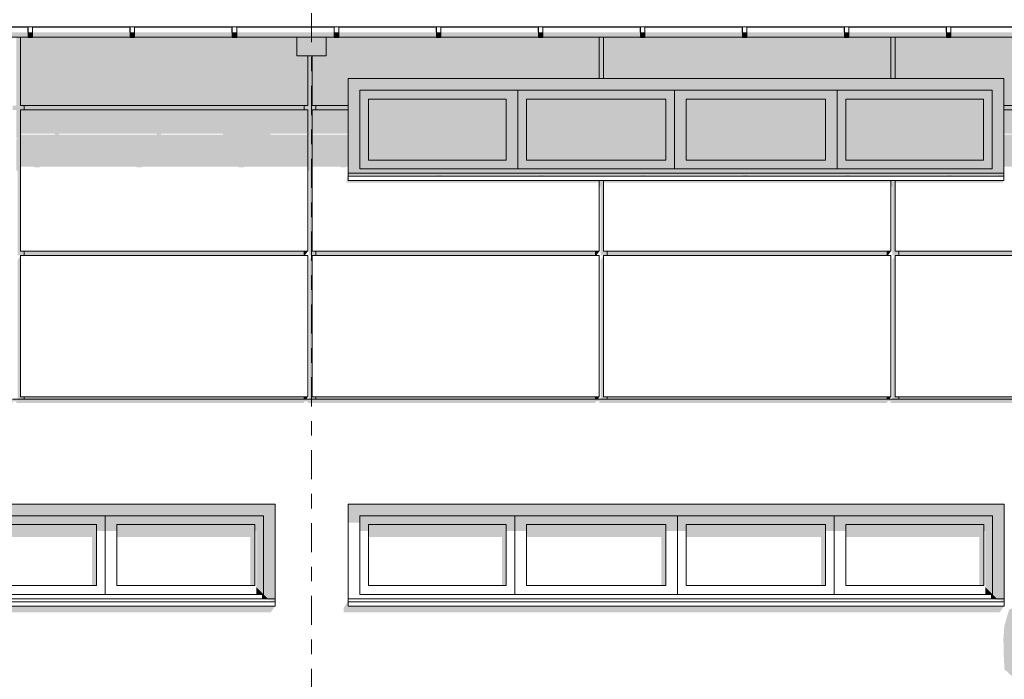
# Model space of a CAD drawing. Header units: metres. Extents: x -111 to -1, y -8 to 26.
# Tile 16 of 209: x -49.75 to -43, y 1.43 to 5.95. Entities that reach past the tile are written whole.
import ezdxf
from ezdxf.enums import TextEntityAlignment as Align

# ---------------------------------------------------------------- set-up
doc = ezdxf.new("R2010")
doc.units = ezdxf.units.M
doc.header["$MEASUREMENT"] = 0
doc.linetypes.add('Raster', pattern=[0.4, 0.2, -0.1, 0, -0.1])
for name, color, linetype in [('10 Wand außen', 7, 'Continuous'), ('20 Träger', 7, 'Continuous'), ('30 Dachaufbau', 7, 'Continuous'), ('30 Dachentwässerung', 7, 'Continuous'), ('50 Sanitäreinrichtung', 7, 'Continuous'), ('60 Pflanzen außen', 7, 'Continuous'), ('90 Achsraster', 7, 'Continuous'), ('94 Genehmigungsplanung Bemaßung', 7, 'Continuous')]:
    doc.layers.add(name, color=color, linetype=linetype)
doc.styles.add('ERSTELLTER_STIL_1', font='arial.ttf')
doc.styles.add('ERSTELLTER_STIL_2', font='arial.ttf')
doc.dimstyles.new('ERSTELLTER_STIL__1', dxfattribs={"dimtxt": 0.25, "dimasz": 0.19, "dimexe": 0.18, "dimexo": 0.1, "dimgap": 0, "dimtad": 1, "dimtih": 1, "dimtoh": 1, "dimzin": 0, "dimdsep": 46, "dimtxsty": 'ERSTELLTER_STIL_2', "dimblk": 'ARROWHEAD_6', "dimblk1": 'ARROWHEAD_6', "dimblk2": 'ARROWHEAD_6', "dimcen": 0.09, "dimclrd": 7, "dimclre": 7, "dimclrt": 7, "dimazin": 0, "dimtfac": 1, "dimtdec": 4, "dimtmove": 0, "dimatfit": 3, "dimfxl": 1, "dimtolj": 1, "dimtzin": 0, "dimarcsym": 0})

# ---------------------------------------------------------------- blocks, each defined once
blk = doc.blocks.new('Laubbäume 27[8]_1', base_point=(-41.873, 0.0007))
at = {"layer": '60 Pflanzen außen', "linetype": 'Continuous', "lineweight": 0, "true_color": 0xffffff}
blk.add_hatch(color=7, dxfattribs=at).paths.add_polyline_path([(-40.8918, 1.4644), (-41.0319, 1.4998), (-41.0762, 1.5762), (-41.1683, 1.6775), (-41.2018, 1.7223), (-41.1781, 1.7498), (-41.1488, 1.7281), (-41.072, 1.6876), (-41.0776, 1.6297), (-41.0302, 1.5906), (-40.9842, 1.6442), (-40.86, 1.6456), (-40.8474, 1.7686), (-40.853, 1.8554), (-40.8265, 1.9162), (-40.8683, 2.0001), (-40.9492, 2.0449), (-40.9771, 2.0305), (-40.9883, 2.0015), (-41.0409, 1.9823), (-41.0553, 2.0551), (-41.0162, 2.0826), (-40.9674, 2.1564), (-41.0832, 2.2255), (-41.058, 2.3285), (-41.1864, 2.3792), (-41.2374, 2.4426), (-41.1907, 2.5242), (-41.2348, 2.693), (-41.3172, 2.7513), (-41.3785, 2.7742), (-41.379, 2.8227), (-41.4135, 2.8915), (-41.4586, 2.8748), (-41.5183, 2.9151), (-41.4902, 2.97), (-41.4692, 3.0471), (-41.4747, 3.1408), (-41.5551, 3.146), (-41.6847, 3.1347), (-41.7811, 3.1166), (-41.9226, 3.0541), (-41.9418, 2.9863), (-42.049, 2.969), (-42.0587, 2.9392), (-41.9971, 2.8856), (-42.0724, 2.8527), (-42.126, 2.844), (-42.1277, 2.8093), (-42.1806, 2.7884), (-42.265, 2.6565), (-42.2482, 2.561), (-42.2064, 2.5019), (-42.1913, 2.4429), (-42.26, 2.4603), (-42.332, 2.4811), (-42.3389, 2.6374), (-42.4391, 2.7398), (-42.4826, 2.7346), (-42.5931, 2.5389), (-42.6099, 2.4638), (-42.6668, 2.3961), (-42.5747, 2.3259), (-42.4717, 2.2212), (-42.4488, 2.1638), (-42.4886, 2.1036), (-42.5416, 2.1232), (-42.5718, 2.1566), (-42.5768, 2.0792), (-42.6019, 2.041), (-42.6733, 2.1002), (-42.7442, 2.1062), (-42.7201, 1.9762), (-42.8797, 1.9481), (-42.966, 1.9037), (-42.9981, 1.7953), (-43.0046, 1.7062), (-43.0022, 1.5886), (-42.9973, 1.4961), (-42.8865, 1.3936), (-42.8961, 1.3486), (-42.8407, 1.3036), (-42.8431, 1.2336), (-42.7882, 1.1499), (-42.696, 1.1011), (-42.7877, 1.0211), (-42.7491, 0.9536), (-42.7153, 1.0086), (-42.6663, 1.0361), (-42.6213, 0.936), (-42.6284, 0.8623), (-42.5666, 0.8515), (-42.6503, 0.776), (-42.6864, 0.711), (-42.6816, 0.591), (-42.5815, 0.6083), (-42.4822, 0.5588), (-42.475, 0.4778), (-42.4102, 0.3924), (-42.3588, 0.3382), (-42.3137, 0.3632), (-42.2879, 0.5154), (-42.2638, 0.5529), (-42.2317, 0.5217), (-42.1915, 0.5363), (-42.1682, 0.5434), (-42.1754, 0.6279), (-42.1031, 0.6925), (-42.0629, 0.6925), (-41.9765, 0.6613), (-41.9404, 0.6529), (-41.8416, 0.5724), (-41.8155, 0.4038), (-41.8351, 0.3432), (-41.8221, 0.2622), (-41.8286, 0.1881), (-41.8221, 0.1678), (-41.8286, 0.1341), (-41.8221, 0.1274), (-41.8352, 0.0465), (-41.8482, 0.0195), (-41.8221, 0.0262), (-41.8091, 0.0397), (-41.7764, 0.0195), (-41.7568, 0.0262), (-41.7503, 0.033), (-41.7307, 0.0195), (-41.7242, 0.0127), (-41.698, 0.0195), (-41.6785, 0.0195), (-41.698, 0.0532), (-41.7044, 0.1906), (-41.698, 0.2487), (-41.7046, 0.2555), (-41.698, 0.2622), (-41.7111, 0.3431), (-41.7015, 0.3828), (-41.6384, 0.3595), (-41.5635, 0.3075), (-41.5384, 0.3232), (-41.5293, 0.3614), (-41.5032, 0.3909), (-41.4848, 0.3475), (-41.4505, 0.3197), (-41.4094, 0.3385), (-41.3957, 0.4019), (-41.4045, 0.5243), (-41.3608, 0.5097), (-41.3725, 0.5655), (-41.3374, 0.5945), (-41.3237, 0.6356), (-41.2766, 0.6399), (-41.2714, 0.6018), (-41.2377, 0.5801), (-41.2342, 0.5101), (-41.1808, 0.4378), (-41.111, 0.5318), (-41.1447, 0.615), (-41.2193, 0.7197), (-41.1842, 0.7392), (-41.0854, 0.6343), (-41.0424, 0.65), (-41.1156, 0.7501), (-41.1147, 0.8369), (-41.0691, 0.8067), (-40.9912, 0.8851), (-41.0493, 1.0069), (-41.018, 1.0141), (-40.9645, 0.9876), (-40.9208, 1.0244), (-40.963, 1.1632), (-40.9287, 1.2196), (-40.8701, 1.2717), (-40.8581, 1.3397)])
blk = doc.blocks.new('*D120', base_point=(-27236.1321, 0))
at = {"layer": '94 Genehmigungsplanung Bemaßung', "color": 7, "linetype": 'Continuous', "lineweight": 13}
for p, q in [((-58.1625, 9.3843), (-58.1625, 9.7593)), ((-17.3411, 9.3843), (-17.3411, 9.7593)), ((-58.0625, 9.6718), (-58.2625, 9.4718)), ((-17.2411, 9.6718), (-17.4411, 9.4718)), ((-58.3125, 9.5718), (-58.1625, 9.5718)), ((-58.1625, 9.5718), (-17.3411, 9.5718))]:
    blk.add_line(p, q, dxfattribs=at)
at = {"layer": '94 Genehmigungsplanung Bemaßung', "color": 7, "lineweight": 13, "insert": (-38.1808, 9.6218), "char_height": 0.25, "attachment_point": 7, "style": 'ERSTELLTER_STIL_2'}
blk.add_mtext('\\A1;{\\pql;\\fArial|b0|i0|c0|p0;\\W1.000000;40,82}', dxfattribs=at)
blk = doc.blocks.new('ARROWHEAD_6')
at = {"color": 0, "linetype": 'Continuous', "lineweight": 0}
for p, q in [((-0.5, -0.5), (0.5, 0.5)), ((0, 0), (-1, 0))]:
    blk.add_line(p, q, dxfattribs=at)
blk = doc.blocks.new('Standard-Rastermarker[16]_1', base_point=(-47.7511, 10))
at = {"layer": '90 Achsraster', "color": 14, "linetype": 'Raster', "lineweight": 18, "true_color": 0xa80000}
blk.add_line((-47.7511, 9), (-47.7511, -1), dxfattribs=at)
at = {"layer": '90 Achsraster', "color": 14, "lineweight": 18, "true_color": 0xa80000, "style": 'ERSTELLTER_STIL_1'}
for tag, p in [('AC_MarkerText_1_0', (-47.7511, 10.5)), ('AC_MarkerText_1_1', (-47.7511, -2.2))]:
    blk.add_attdef(tag, text='', height=0.3, rotation=360, dxfattribs=at).set_placement(p, align=Align.TOP_CENTER)

msp = doc.modelspace()

# ---------------------------------------------------------------- hatches: boundary and pattern name
at = {"layer": '10 Wand außen', "linetype": 'Continuous', "lineweight": 0, "true_color": 0x000000}
for points in [[(-47.5011, 5.55), (-47.4211, 5.47), (-43.0811, 5.47), (-43.0011, 5.55)], [(-47.5011, 5.55), (-47.5011, 4.9029), (-47.4482, 4.9029), (-47.4211, 4.93), (-47.4211, 5.47)], [(-43.0011, 5.55), (-43.0811, 5.47), (-43.0811, 4.93), (-43.0511, 4.9), (-43.0011, 4.9)], [(-47.4211, 4.93), (-47.3611, 4.99), (-47.3611, 5.41), (-47.4211, 5.47)], [(-47.4211, 5.47), (-47.3611, 5.41), (-46.4161, 5.41), (-46.3361, 5.47)], [(-47.3611, 4.99), (-46.4161, 4.99), (-46.4161, 5.41), (-47.3611, 5.41)], [(-46.3361, 4.93), (-46.3361, 5.47), (-46.4161, 5.41), (-46.4161, 4.99)], [(-46.3361, 4.93), (-46.2761, 4.99), (-46.2761, 5.41), (-46.3361, 5.47)], [(-46.3361, 5.47), (-46.2761, 5.41), (-45.3211, 5.41), (-45.2611, 5.47)], [(-46.2761, 4.99), (-45.3211, 4.99), (-45.3211, 5.41), (-46.2761, 5.41)], [(-45.2611, 4.93), (-45.2611, 5.47), (-45.3211, 5.41), (-45.3211, 4.99)], [(-45.2611, 4.93), (-45.1811, 4.99), (-45.1811, 5.41), (-45.2611, 5.47)], [(-45.2611, 5.47), (-45.1811, 5.41), (-44.2261, 5.41), (-44.1461, 5.47)], [(-45.1811, 4.99), (-44.2261, 4.99), (-44.2261, 5.41), (-45.1811, 5.41)], [(-44.1461, 4.93), (-44.1461, 5.47), (-44.2261, 5.41), (-44.2261, 4.99)], [(-44.1461, 4.93), (-44.0861, 4.99), (-44.0861, 5.41), (-44.1461, 5.47)], [(-44.1461, 5.47), (-44.0861, 5.41), (-43.1411, 5.41), (-43.0811, 5.47)], [(-44.0861, 4.99), (-43.1411, 4.99), (-43.1411, 5.41), (-44.0861, 5.41)], [(-43.0811, 4.93), (-43.0811, 5.47), (-43.1411, 5.41), (-43.1411, 4.99)], [(-47.4211, 4.93), (-46.3361, 4.93), (-46.4161, 4.99), (-47.3611, 4.99)], [(-46.3361, 4.93), (-45.2611, 4.93), (-45.3211, 4.99), (-46.2761, 4.99)], [(-45.2611, 4.93), (-44.1461, 4.93), (-44.2261, 4.99), (-45.1811, 4.99)], [(-44.1461, 4.93), (-43.0811, 4.93), (-43.1411, 4.99), (-44.0861, 4.99)], [(-47.5011, 4.8853), (-46.8957, 4.8853), (-46.8904, 4.8849), (-46.8604, 4.8849), (-46.8518, 4.8853), (-46.1957, 4.8853), (-46.1904, 4.8849), (-46.1604, 4.8849), (-46.1518, 4.8853), (-45.4957, 4.8853), (-45.4904, 4.8849), (-45.4604, 4.8849), (-45.4518, 4.8853), (-44.7957, 4.8853), (-44.7904, 4.8849), (-44.7604, 4.8849), (-44.7518, 4.8853), (-44.0957, 4.8853), (-44.0904, 4.8849), (-44.0604, 4.8849), (-44.0518, 4.8853), (-43.3957, 4.8853), (-43.3904, 4.8849), (-43.3604, 4.8849), (-43.3518, 4.8853), (-43.0437, 4.8853), (-43.0011, 4.881), (-43.0011, 4.9), (-43.1911, 4.9), (-43.1888, 4.8998), (-43.2233, 4.8998), (-43.2232, 4.9), (-43.549, 4.9), (-43.5463, 4.8998), (-44.0721, 4.8998), (-44.0737, 4.9), (-44.1037, 4.9), (-44.1021, 4.8998), (-44.7721, 4.8998), (-44.7737, 4.9), (-44.8037, 4.9), (-44.8021, 4.8998), (-45.4721, 4.8998), (-45.4737, 4.9), (-45.5037, 4.9), (-45.5021, 4.8998), (-46.1721, 4.8998), (-46.1737, 4.9), (-46.2037, 4.9), (-46.2021, 4.8998), (-46.8721, 4.8998), (-46.8737, 4.9), (-46.9037, 4.9), (-46.9021, 4.8998), (-47.5011, 4.8998)], [(-47.4211, 4.93), (-47.4482, 4.9029), (-46.9031, 4.9029), (-46.9037, 4.9), (-46.8737, 4.9), (-46.8731, 4.9029), (-46.2031, 4.9029), (-46.2037, 4.9), (-46.1737, 4.9), (-46.1731, 4.9029), (-45.5031, 4.9029), (-45.5037, 4.9), (-45.4737, 4.9), (-45.4731, 4.9029), (-44.8031, 4.9029), (-44.8037, 4.9), (-44.7737, 4.9), (-44.7731, 4.9029), (-44.1031, 4.9029), (-44.1037, 4.9), (-44.0737, 4.9), (-44.0731, 4.9029), (-43.5494, 4.9029), (-43.549, 4.9), (-43.2232, 4.9), (-43.2212, 4.9029), (-43.1911, 4.9029), (-43.1911, 4.9), (-43.0511, 4.9), (-43.0811, 4.93)], [(-58.1625, 3.35), (-58.1625, 3.3226), (-57.8072, 3.3226), (-57.7978, 3.3359), (-57.7772, 3.3359), (-57.7772, 3.3226), (-55.8072, 3.3226), (-55.7978, 3.3359), (-55.7772, 3.3359), (-55.7772, 3.3226), (-53.8072, 3.3226), (-53.7978, 3.3359), (-53.7772, 3.3359), (-53.7772, 3.3226), (-51.8072, 3.3226), (-51.7978, 3.3359), (-51.7772, 3.3359), (-51.7772, 3.3226), (-49.8072, 3.3226), (-49.7978, 3.3359), (-49.7772, 3.3359), (-49.7772, 3.3226), (-47.8072, 3.3226), (-47.7978, 3.3359), (-47.7772, 3.3359), (-47.7772, 3.3226), (-45.8072, 3.3226), (-45.7978, 3.3359), (-45.7772, 3.3359), (-45.7772, 3.3226), (-43.8072, 3.3226), (-43.7978, 3.3359), (-43.7772, 3.3359), (-43.7772, 3.3226), (-41.8072, 3.3226), (-41.7978, 3.3359), (-41.7772, 3.3359), (-41.7772, 3.3226), (-39.8072, 3.3226), (-39.7978, 3.3359), (-39.7772, 3.3359), (-39.7772, 3.3226), (-37.924, 3.3226), (-37.924, 1.8506), (-37.9269, 1.8451), (-37.9269, 1.7882), (-37.924, 1.7867), (-37.924, 0.1506), (-37.9269, 0.1451), (-37.9269, 0.0882), (-37.924, 0.0867), (-37.924, -0.0045), (-37.7874, -0.0044), (-37.7874, 0), (-37.8011, 0), (-37.8011, 0.3), (-37.8411, 0.3), (-37.8411, 0.33), (-37.8011, 0.33), (-37.8011, 2), (-37.8411, 2), (-37.8411, 2.03), (-37.8011, 2.03), (-37.8011, 3.35)], [(-52.5025, 2.63), (-52.4225, 2.55), (-48.0811, 2.55), (-48.0011, 2.63)], [(-48.0811, 2.55), (-48.0811, 2.01), (-48.0511, 1.98), (-48.0011, 1.98), (-48.0011, 2.63)], [(-47.5011, 2.63), (-47.4211, 2.55), (-43.0797, 2.55), (-42.9997, 2.63)], [(-47.4211, 2.55), (-47.5011, 2.63), (-47.5011, 2.5027), (-47.4211, 2.5027)], [(-43.0797, 2.55), (-43.0797, 2.01), (-43.0497, 1.98), (-42.9997, 1.98), (-42.9997, 2.63)], [(-50.2418, 2.55), (-50.1818, 2.49), (-49.2264, 2.49), (-49.1664, 2.55)], [(-49.2264, 2.49), (-49.2264, 2.4462), (-49.1664, 2.4462), (-49.1664, 2.55)], [(-48.0811, 2.55), (-49.1664, 2.55), (-49.0864, 2.49), (-48.1411, 2.49)], [(-49.0864, 2.49), (-49.1664, 2.55), (-49.1664, 2.4462), (-49.0864, 2.4462)], [(-48.0811, 2.55), (-48.1411, 2.49), (-48.1411, 2.4462), (-48.1311, 2.4462), (-48.1311, 2.06), (-48.0811, 2.01)], [(-46.3557, 2.55), (-47.4211, 2.55), (-47.3611, 2.49), (-46.4157, 2.49)], [(-47.3611, 2.49), (-47.4211, 2.55), (-47.4211, 2.4462), (-47.3611, 2.4462)], [(-46.3557, 2.55), (-46.4157, 2.49), (-46.4157, 2.4462), (-46.3557, 2.4462)], [(-45.2404, 2.55), (-46.3557, 2.55), (-46.2757, 2.49), (-45.3204, 2.49)], [(-46.2757, 2.49), (-46.3557, 2.55), (-46.3557, 2.4462), (-46.2757, 2.4462)], [(-45.3204, 2.4462), (-45.2404, 2.4462), (-45.2404, 2.55), (-45.3204, 2.49)], [(-44.165, 2.55), (-45.2404, 2.55), (-45.1804, 2.49), (-44.225, 2.49)], [(-45.1804, 2.49), (-45.2404, 2.55), (-45.2404, 2.4462), (-45.1804, 2.4462)], [(-44.165, 2.55), (-44.225, 2.49), (-44.225, 2.4462), (-44.165, 2.4462)], [(-43.0797, 2.55), (-44.165, 2.55), (-44.085, 2.49), (-43.1397, 2.49)], [(-44.085, 2.49), (-44.165, 2.55), (-44.165, 2.4462), (-44.085, 2.4462)], [(-43.1397, 2.49), (-43.1397, 2.4462), (-43.1297, 2.4462), (-43.1297, 2.06), (-43.0797, 2.01), (-43.0797, 2.55)], [(-49.2264, 2.49), (-50.1818, 2.49), (-50.1818, 2.4037), (-49.2564, 2.4037), (-49.2564, 2.07), (-49.2264, 2.07)], [(-48.1411, 2.49), (-49.0864, 2.49), (-49.0864, 2.4037), (-48.1711, 2.4037), (-48.1711, 2.07), (-48.1411, 2.07)], [(-47.3611, 2.49), (-47.3611, 2.4037), (-46.4457, 2.4037), (-46.4457, 2.07), (-46.4157, 2.07), (-46.4157, 2.49)], [(-45.3204, 2.49), (-46.2757, 2.49), (-46.2757, 2.4037), (-45.3504, 2.4037), (-45.3504, 2.07), (-45.3204, 2.07)], [(-45.1804, 2.49), (-45.1804, 2.4037), (-44.255, 2.4037), (-44.255, 2.07), (-44.225, 2.07), (-44.225, 2.49)], [(-43.1397, 2.49), (-44.085, 2.49), (-44.085, 2.4037), (-43.1697, 2.4037), (-43.1697, 2.07), (-43.1397, 2.07)], [(-48.1311, 2.06), (-48.1311, 2.01), (-48.0811, 2.01)], [(-43.0797, 2.01), (-43.1297, 2.06), (-43.1297, 2.01)], [(-52.5325, 1.8876), (-48.0311, 1.8876), (-48.0011, 1.93), (-52.5025, 1.93), (-52.5025, 1.965), (-52.5325, 1.9176)], [(-48.0911, 2.01), (-48.0911, 1.98), (-48.0511, 1.98), (-48.0811, 2.01)], [(-48.0011, 1.98), (-48.0911, 1.98), (-48.0011, 1.965)], [(-47.5011, 1.965), (-47.5311, 1.9176), (-47.5311, 1.8876), (-43.0297, 1.8876), (-42.9997, 1.93), (-47.5011, 1.93)], [(-43.0897, 2.01), (-43.0897, 1.98), (-43.0497, 1.98), (-43.0797, 2.01)], [(-42.9997, 1.965), (-42.9997, 1.98), (-43.0897, 1.98)]]:
    msp.add_hatch(color=18, dxfattribs=at).paths.add_polyline_path(points)
at = {"layer": '20 Träger', "linetype": 'Continuous', "lineweight": 0, "true_color": 0x000000}
for points in [[(-47.8511, 5.9034), (-47.6511, 5.9034), (-47.6511, 5.9044), (-47.8511, 5.9044)], [(-47.8511, 5.7062), (-47.6511, 5.7062), (-47.6511, 5.8334), (-47.8511, 5.8334)]]:
    msp.add_hatch(color=18, dxfattribs=at).paths.add_polyline_path(points)
at = {"layer": '30 Dachentwässerung', "linetype": 'Continuous', "lineweight": 0, "true_color": 0x000000}
for points in [[(-49.7005, 5.8975), (-49.7005, 5.8684), (-49.695, 5.8684), (-49.695, 5.8975)], [(-49.0005, 5.8975), (-49.0005, 5.8684), (-48.995, 5.8684), (-48.995, 5.8975)], [(-48.3005, 5.8975), (-48.3005, 5.8684), (-48.295, 5.8684), (-48.295, 5.8975)], [(-47.595, 5.8975), (-47.6005, 5.8975), (-47.6005, 5.8684), (-47.595, 5.8684)], [(-46.9005, 5.8975), (-46.9005, 5.8684), (-46.895, 5.8684), (-46.895, 5.8975)], [(-46.195, 5.8975), (-46.2005, 5.8975), (-46.2005, 5.8684), (-46.195, 5.8684)], [(-45.5005, 5.8975), (-45.5005, 5.8684), (-45.495, 5.8684), (-45.495, 5.8975)], [(-44.8005, 5.8975), (-44.8005, 5.8684), (-44.795, 5.8684), (-44.795, 5.8975)], [(-44.095, 5.8975), (-44.1005, 5.8975), (-44.1005, 5.8684), (-44.095, 5.8684)], [(-43.4005, 5.8975), (-43.4005, 5.8684), (-43.395, 5.8684), (-43.395, 5.8975)], [(-50.365, 5.8428), (-49.695, 5.8428), (-49.695, 5.8684), (-50.365, 5.8684)], [(-50.365, 5.8428), (-50.365, 5.8334), (-49.695, 5.8334), (-49.695, 5.8428)], [(-49.665, 5.8413), (-49.665, 5.8684), (-49.695, 5.8684), (-49.695, 5.8413)], [(-49.665, 5.8314), (-49.665, 5.8413), (-49.695, 5.8413), (-49.695, 5.8314)], [(-48.995, 5.8684), (-49.665, 5.8684), (-49.665, 5.8428), (-48.995, 5.8428)], [(-49.665, 5.8334), (-48.995, 5.8334), (-48.995, 5.8428), (-49.665, 5.8428)], [(-48.965, 5.8413), (-48.965, 5.8684), (-48.995, 5.8684), (-48.995, 5.8413)], [(-48.965, 5.8314), (-48.965, 5.8413), (-48.995, 5.8413), (-48.995, 5.8314)], [(-48.965, 5.8428), (-48.295, 5.8428), (-48.295, 5.8684), (-48.965, 5.8684)], [(-48.965, 5.8428), (-48.965, 5.8334), (-48.295, 5.8334), (-48.295, 5.8428)], [(-48.265, 5.8413), (-48.265, 5.8684), (-48.295, 5.8684), (-48.295, 5.8413)], [(-48.265, 5.8314), (-48.265, 5.8413), (-48.295, 5.8413), (-48.295, 5.8314)], [(-48.265, 5.8684), (-48.265, 5.8428), (-47.595, 5.8428), (-47.595, 5.8684)], [(-48.265, 5.8428), (-48.265, 5.8334), (-47.595, 5.8334), (-47.595, 5.8428)], [(-47.565, 5.8413), (-47.565, 5.8684), (-47.595, 5.8684), (-47.595, 5.8413)], [(-47.565, 5.8314), (-47.565, 5.8413), (-47.595, 5.8413), (-47.595, 5.8314)], [(-47.565, 5.8428), (-46.895, 5.8428), (-46.895, 5.8684), (-47.565, 5.8684)], [(-46.895, 5.8428), (-47.565, 5.8428), (-47.565, 5.8334), (-46.895, 5.8334)], [(-46.865, 5.8413), (-46.865, 5.8684), (-46.895, 5.8684), (-46.895, 5.8413)], [(-46.865, 5.8314), (-46.865, 5.8413), (-46.895, 5.8413), (-46.895, 5.8314)], [(-46.195, 5.8684), (-46.865, 5.8684), (-46.865, 5.8428), (-46.195, 5.8428)], [(-46.865, 5.8334), (-46.195, 5.8334), (-46.195, 5.8428), (-46.865, 5.8428)], [(-46.165, 5.8413), (-46.165, 5.8684), (-46.195, 5.8684), (-46.195, 5.8413)], [(-46.165, 5.8314), (-46.165, 5.8413), (-46.195, 5.8413), (-46.195, 5.8314)], [(-46.165, 5.8428), (-45.495, 5.8428), (-45.495, 5.8684), (-46.165, 5.8684)], [(-46.165, 5.8428), (-46.165, 5.8334), (-45.495, 5.8334), (-45.495, 5.8428)], [(-45.465, 5.8413), (-45.465, 5.8684), (-45.495, 5.8684), (-45.495, 5.8413)], [(-45.465, 5.8314), (-45.465, 5.8413), (-45.495, 5.8413), (-45.495, 5.8314)], [(-45.465, 5.8684), (-45.465, 5.8428), (-44.795, 5.8428), (-44.795, 5.8684)], [(-44.795, 5.8428), (-45.465, 5.8428), (-45.465, 5.8334), (-44.795, 5.8334)], [(-44.765, 5.8413), (-44.765, 5.8684), (-44.795, 5.8684), (-44.795, 5.8413)], [(-44.765, 5.8314), (-44.765, 5.8413), (-44.795, 5.8413), (-44.795, 5.8314)], [(-44.095, 5.8684), (-44.765, 5.8684), (-44.765, 5.8428), (-44.095, 5.8428)], [(-44.765, 5.8428), (-44.765, 5.8334), (-44.095, 5.8334), (-44.095, 5.8428)], [(-44.065, 5.8413), (-44.065, 5.8684), (-44.095, 5.8684), (-44.095, 5.8413)], [(-44.065, 5.8314), (-44.065, 5.8413), (-44.095, 5.8413), (-44.095, 5.8314)], [(-43.395, 5.8684), (-44.065, 5.8684), (-44.065, 5.8428), (-43.395, 5.8428)], [(-43.395, 5.8428), (-44.065, 5.8428), (-44.065, 5.8334), (-43.395, 5.8334)], [(-43.365, 5.8413), (-43.365, 5.8684), (-43.395, 5.8684), (-43.395, 5.8413)], [(-43.365, 5.8314), (-43.365, 5.8413), (-43.395, 5.8413), (-43.395, 5.8314)], [(-43.365, 5.8684), (-43.365, 5.8428), (-42.695, 5.8428), (-42.695, 5.8684)], [(-42.695, 5.8428), (-43.365, 5.8428), (-43.365, 5.8334), (-42.695, 5.8334)]]:
    msp.add_hatch(color=18, dxfattribs=at).paths.add_polyline_path(points)
at = {"layer": '50 Sanitäreinrichtung', "linetype": 'Continuous', "lineweight": 0, "true_color": 0x000000}
for points in [[(-49.7772, 5.9034), (-49.7472, 5.9034), (-49.7472, 5.9044), (-49.7772, 5.9044)], [(-49.695, 5.9044), (-49.7472, 5.9044), (-49.7472, 5.9034), (-49.695, 5.9034)], [(-48.995, 5.9044), (-49.665, 5.9044), (-49.665, 5.9034), (-48.995, 5.9034)], [(-48.295, 5.9044), (-48.965, 5.9044), (-48.965, 5.9034), (-48.295, 5.9034)], [(-47.8511, 5.9044), (-48.265, 5.9044), (-48.265, 5.9034), (-47.8511, 5.9034)], [(-47.6511, 5.9034), (-47.595, 5.9034), (-47.595, 5.9044), (-47.6511, 5.9044)], [(-46.895, 5.9044), (-47.565, 5.9044), (-47.565, 5.9034), (-46.895, 5.9034)], [(-46.865, 5.9044), (-46.865, 5.9034), (-46.195, 5.9034), (-46.195, 5.9044)], [(-45.7772, 5.9044), (-46.165, 5.9044), (-46.165, 5.9034), (-45.7772, 5.9034)], [(-45.7772, 5.9044), (-45.7772, 5.9034), (-45.7472, 5.9034), (-45.7472, 5.9044)], [(-45.495, 5.9044), (-45.7472, 5.9044), (-45.7472, 5.9034), (-45.495, 5.9034)], [(-44.795, 5.9044), (-45.465, 5.9044), (-45.465, 5.9034), (-44.795, 5.9034)], [(-44.765, 5.9044), (-44.765, 5.9034), (-44.095, 5.9034), (-44.095, 5.9044)], [(-43.7772, 5.9044), (-44.065, 5.9044), (-44.065, 5.9034), (-43.7772, 5.9034)], [(-43.7772, 5.9044), (-43.7772, 5.9034), (-43.7472, 5.9034), (-43.7472, 5.9044)], [(-43.7472, 5.9044), (-43.7472, 5.9034), (-43.395, 5.9034), (-43.395, 5.9044)], [(-43.365, 5.9034), (-42.8511, 5.9034), (-42.8511, 5.9044), (-43.365, 5.9044)], [(-49.8022, 5.335), (-49.7772, 5.335), (-49.7772, 5.1433), (-49.7672, 5.1433), (-49.7672, 5.137), (-49.7772, 5.137), (-49.7772, 4.9173), (-49.7672, 4.9173), (-49.7672, 4.3367), (-49.7222, 4.3367), (-49.7222, 4.365), (-49.7472, 4.365), (-49.7472, 5.335), (-49.7222, 5.335), (-49.7222, 5.365), (-49.7472, 5.365), (-49.7472, 5.8334), (-49.7772, 5.8334), (-49.7772, 5.365), (-49.8022, 5.365)], [(-49.7472, 5.365), (-47.7772, 5.365), (-47.7772, 5.7062), (-47.8511, 5.7062), (-47.8511, 5.8334), (-48.265, 5.8334), (-48.265, 5.8314), (-48.295, 5.8314), (-48.295, 5.8334), (-48.965, 5.8334), (-48.965, 5.8314), (-48.995, 5.8314), (-48.995, 5.8334), (-49.665, 5.8334), (-49.665, 5.8314), (-49.695, 5.8314), (-49.695, 5.8334), (-49.7472, 5.8334)], [(-47.7472, 5.7062), (-47.7472, 5.365), (-47.5011, 5.365), (-47.5011, 5.55), (-45.7772, 5.55), (-45.7772, 5.8334), (-46.165, 5.8334), (-46.165, 5.8314), (-46.195, 5.8314), (-46.195, 5.8334), (-46.865, 5.8334), (-46.865, 5.8314), (-46.895, 5.8314), (-46.895, 5.8334), (-47.565, 5.8334), (-47.565, 5.8314), (-47.595, 5.8314), (-47.595, 5.8334), (-47.6511, 5.8334), (-47.6511, 5.7062)], [(-45.7772, 5.55), (-45.7472, 5.55), (-45.7472, 5.8334), (-45.7772, 5.8334)], [(-45.7472, 5.8334), (-45.7472, 5.55), (-43.7772, 5.55), (-43.7772, 5.8334), (-44.065, 5.8334), (-44.065, 5.8314), (-44.095, 5.8314), (-44.095, 5.8334), (-44.765, 5.8334), (-44.765, 5.8314), (-44.795, 5.8314), (-44.795, 5.8334), (-45.465, 5.8334), (-45.465, 5.8314), (-45.495, 5.8314), (-45.495, 5.8334)], [(-43.7772, 5.55), (-43.7472, 5.55), (-43.7472, 5.8334), (-43.7772, 5.8334)], [(-43.7472, 5.8334), (-43.7472, 5.55), (-43.0011, 5.55), (-43.0011, 5.365), (-41.7772, 5.365), (-41.7772, 5.8334), (-41.965, 5.8334), (-41.965, 5.8314), (-41.995, 5.8314), (-41.995, 5.8334), (-42.6511, 5.8334), (-42.6511, 5.7062), (-42.8511, 5.7062), (-42.8511, 5.8334), (-43.365, 5.8334), (-43.365, 5.8314), (-43.395, 5.8314), (-43.395, 5.8334)], [(-47.8022, 5.365), (-47.8022, 5.335), (-47.7772, 5.335), (-47.7772, 5.1433), (-47.7672, 5.1433), (-47.7672, 5.137), (-47.7772, 5.137), (-47.7772, 4.9173), (-47.7672, 4.9173), (-47.7672, 4.3367), (-47.7222, 4.3367), (-47.7222, 4.365), (-47.7472, 4.365), (-47.7472, 5.335), (-47.7222, 5.335), (-47.7222, 5.365), (-47.7472, 5.365), (-47.7472, 5.7062), (-47.7772, 5.7062), (-47.7772, 5.365)], [(-49.7222, 5.365), (-49.7222, 5.335), (-47.8022, 5.335), (-47.8022, 5.365)], [(-47.7222, 5.335), (-47.5011, 5.335), (-47.5011, 5.365), (-47.7222, 5.365)], [(-41.8022, 5.365), (-43.0011, 5.365), (-43.0011, 5.335), (-41.8022, 5.335)], [(-47.7472, 5.1716), (-47.5011, 5.1716), (-47.5011, 5.335), (-47.7472, 5.335)], [(-47.7472, 4.9455), (-47.5531, 4.9455), (-47.551, 4.9406), (-47.521, 4.9406), (-47.5091, 4.9455), (-47.5011, 4.9455), (-47.5011, 5.1653), (-47.7472, 5.1653)], [(-47.5011, 4.881), (-47.5111, 4.8659), (-47.5111, 4.8359), (-45.7772, 4.8359), (-45.7772, 4.85), (-47.5011, 4.85)], [(-45.7772, 4.8076), (-45.7672, 4.8076), (-45.7672, 4.3367), (-45.7222, 4.3367), (-45.7222, 4.365), (-45.7472, 4.365), (-45.7472, 4.85), (-45.7772, 4.85)], [(-43.7772, 4.85), (-45.7472, 4.85), (-45.7472, 4.8359), (-43.7772, 4.8359)], [(-43.7772, 4.85), (-43.7772, 4.8076), (-43.7672, 4.8076), (-43.7672, 4.3367), (-43.7222, 4.3367), (-43.7222, 4.365), (-43.7472, 4.365), (-43.7472, 4.85)], [(-43.7472, 4.85), (-43.7472, 4.8359), (-43.0111, 4.8359), (-43.0011, 4.85)], [(-49.7472, 4.335), (-49.7672, 4.3067), (-49.7672, 3.35), (-49.7222, 3.35), (-49.7222, 3.365), (-49.7472, 3.365)], [(-47.8022, 4.365), (-49.7222, 4.365), (-49.7222, 4.335), (-47.8022, 4.335)], [(-47.8022, 4.3367), (-47.7972, 4.3367), (-47.7772, 4.365), (-47.8022, 4.365)], [(-47.7672, 3.35), (-47.7222, 3.35), (-47.7222, 3.365), (-47.7472, 3.365), (-47.7472, 4.335), (-47.7672, 4.3067)], [(-47.7222, 4.335), (-45.8022, 4.335), (-45.8022, 4.365), (-47.7222, 4.365)], [(-45.8022, 4.3367), (-45.7972, 4.3367), (-45.7772, 4.365), (-45.8022, 4.365)], [(-45.7472, 4.335), (-45.7672, 4.3067), (-45.7672, 3.35), (-45.7222, 3.35), (-45.7222, 3.365), (-45.7472, 3.365)], [(-43.8022, 4.365), (-45.7222, 4.365), (-45.7222, 4.335), (-43.8022, 4.335)], [(-43.7772, 4.365), (-43.8022, 4.365), (-43.8022, 4.3367), (-43.7972, 4.3367)], [(-43.7672, 4.3067), (-43.7672, 3.35), (-43.7222, 3.35), (-43.7222, 3.365), (-43.7472, 3.365), (-43.7472, 4.335)], [(-43.7222, 4.335), (-41.8022, 4.335), (-41.8022, 4.365), (-43.7222, 4.365)], [(-49.7222, 3.35), (-47.8022, 3.35), (-47.8022, 3.365), (-49.7222, 3.365)], [(-47.8022, 3.35), (-47.7878, 3.35), (-47.7772, 3.365), (-47.8022, 3.365)], [(-45.8022, 3.365), (-47.7222, 3.365), (-47.7222, 3.35), (-45.8022, 3.35)], [(-45.8022, 3.365), (-45.8022, 3.35), (-45.7878, 3.35), (-45.7772, 3.365)], [(-43.8022, 3.365), (-45.7222, 3.365), (-45.7222, 3.35), (-43.8022, 3.35)], [(-43.8022, 3.35), (-43.7878, 3.35), (-43.7772, 3.365), (-43.8022, 3.365)], [(-43.7222, 3.365), (-43.7222, 3.35), (-41.8022, 3.35), (-41.8022, 3.365)]]:
    msp.add_hatch(color=18, dxfattribs=at).paths.add_polyline_path(points)
h = msp.add_hatch(color=18, dxfattribs=at)
h.paths.add_polyline_path([(-49.7472, 5.335), (-49.7472, 5.1716), (-49.5131, 5.1716), (-49.5144, 5.1653), (-49.7472, 5.1653), (-49.7472, 4.9455), (-49.6531, 4.9455), (-49.651, 4.9406), (-49.621, 4.9406), (-49.6091, 4.9455), (-48.9531, 4.9455), (-48.951, 4.9406), (-48.921, 4.9406), (-48.9091, 4.9455), (-48.2531, 4.9455), (-48.251, 4.9406), (-48.221, 4.9406), (-48.2091, 4.9455), (-47.7772, 4.9455), (-47.7772, 5.1653), (-48.0356, 5.1653), (-48.0312, 5.1716), (-47.7772, 5.1716), (-47.7772, 5.335)])
h.paths.add_polyline_path([(-49.4844, 5.1653), (-49.4831, 5.1716), (-48.8131, 5.1716), (-48.8144, 5.1653)], flags=0)
h.paths.add_polyline_path([(-48.3586, 5.1653), (-48.7844, 5.1653), (-48.7831, 5.1716), (-48.3594, 5.1716)], flags=0)
h = msp.add_hatch(color=18, dxfattribs=at)
h.paths.add_polyline_path([(-43.0011, 4.9455), (-42.6531, 4.9455), (-42.651, 4.9406), (-42.621, 4.9406), (-42.6091, 4.9455), (-41.9531, 4.9455), (-41.951, 4.9406), (-41.921, 4.9406), (-41.9091, 4.9455), (-41.7772, 4.9455), (-41.7772, 5.1653), (-41.7844, 5.1653), (-41.7831, 5.1716), (-41.7772, 5.1716), (-41.7772, 5.335), (-43.0011, 5.335), (-43.0011, 5.1716), (-42.5131, 5.1716), (-42.5144, 5.1653), (-43.0011, 5.1653)])
h.paths.add_polyline_path([(-42.4844, 5.1653), (-42.4831, 5.1716), (-41.8131, 5.1716), (-41.8144, 5.1653)], flags=0)

# ---------------------------------------------------------------- linework, layer by layer
at = {"layer": '10 Wand außen', "color": 7, "linetype": 'Continuous', "lineweight": 18}
for p, q in [((-47.4211, 4.93), (-47.4211, 5.47)), ((-47.4211, 5.47), (-45.2511, 5.47)), ((-47.3611, 4.99), (-47.3611, 5.41)), ((-47.3611, 5.41), (-46.4161, 5.41)), ((-46.4161, 5.41), (-46.4161, 4.99)), ((-46.3361, 5.47), (-46.3361, 4.93)), ((-46.2761, 4.99), (-46.2761, 5.41)), ((-45.3211, 5.41), (-46.2761, 5.41)), ((-45.3211, 4.99), (-45.3211, 5.41)), ((-45.2611, 5.47), (-45.2611, 4.93)), ((-45.2511, 5.47), (-43.0811, 5.47)), ((-45.1811, 4.99), (-45.1811, 5.41)), ((-45.1811, 5.41), (-44.2261, 5.41)), ((-44.2261, 5.41), (-44.2261, 4.99)), ((-44.1461, 5.47), (-44.1461, 4.93)), ((-44.0861, 4.99), (-44.0861, 5.41)), ((-43.1411, 5.41), (-44.0861, 5.41)), ((-43.1411, 4.99), (-43.1411, 5.41)), ((-43.0811, 5.47), (-43.0811, 4.93)), ((-46.4161, 4.99), (-47.3611, 4.99)), ((-45.3211, 4.99), (-46.2761, 4.99)), ((-44.2261, 4.99), (-45.1811, 4.99)), ((-43.1411, 4.99), (-44.0861, 4.99)), ((-45.2511, 4.93), (-47.4211, 4.93)), ((-43.0811, 4.93), (-45.2511, 4.93)), ((-48.0811, 2.55), (-50.2518, 2.55)), ((-49.1664, 2.55), (-49.1664, 2.01)), ((-48.0811, 2.01), (-48.0811, 2.55)), ((-47.4211, 2.55), (-47.4211, 2.01)), ((-45.2504, 2.55), (-47.4211, 2.55)), ((-46.3557, 2.55), (-46.3557, 2.01)), ((-43.0797, 2.55), (-45.2504, 2.55)), ((-45.2404, 2.55), (-45.2404, 2.01)), ((-44.165, 2.55), (-44.165, 2.01)), ((-43.0797, 2.01), (-43.0797, 2.55)), ((-50.1818, 2.49), (-49.2264, 2.49)), ((-49.2264, 2.07), (-49.2264, 2.49)), ((-49.0864, 2.49), (-49.0864, 2.07)), ((-48.1411, 2.49), (-49.0864, 2.49)), ((-48.1411, 2.07), (-48.1411, 2.49)), ((-47.3611, 2.07), (-47.3611, 2.49)), ((-47.3611, 2.49), (-46.4157, 2.49)), ((-46.4157, 2.07), (-46.4157, 2.49)), ((-46.2757, 2.49), (-46.2757, 2.07)), ((-45.3204, 2.49), (-46.2757, 2.49)), ((-45.3204, 2.07), (-45.3204, 2.49)), ((-45.1804, 2.07), (-45.1804, 2.49)), ((-45.1804, 2.49), (-44.225, 2.49)), ((-44.225, 2.07), (-44.225, 2.49)), ((-44.085, 2.49), (-44.085, 2.07)), ((-43.1397, 2.49), (-44.085, 2.49)), ((-43.1397, 2.07), (-43.1397, 2.49)), ((-50.1818, 2.07), (-49.2264, 2.07)), ((-49.0864, 2.07), (-48.1411, 2.07)), ((-47.3611, 2.07), (-46.4157, 2.07)), ((-46.2757, 2.07), (-45.3204, 2.07)), ((-45.1804, 2.07), (-44.225, 2.07)), ((-44.085, 2.07), (-43.1397, 2.07)), ((-50.2518, 2.01), (-48.0811, 2.01)), ((-47.4211, 2.01), (-45.2504, 2.01)), ((-45.2504, 2.01), (-43.0797, 2.01))]:
    msp.add_line(p, q, dxfattribs=at)
at = {"layer": '10 Wand außen', "color": 7, "linetype": 'Continuous', "lineweight": 13}
for p, q in [((-47.5011, 4.9), (-43.0011, 4.9)), ((-47.5011, 4.881), (-47.5011, 4.88)), ((-47.5011, 4.88), (-47.5011, 4.85)), ((-47.5011, 4.88), (-43.0011, 4.88)), ((-43.0011, 4.881), (-43.0011, 4.88)), ((-43.0011, 4.88), (-43.0011, 4.85)), ((-47.5011, 4.85), (-43.0011, 4.85)), ((-47.8022, 3.35), (-49.7222, 3.35)), ((-45.8022, 3.35), (-47.7222, 3.35)), ((-43.8022, 3.35), (-45.7222, 3.35)), ((-41.8022, 3.35), (-43.7222, 3.35)), ((-52.5025, 2.63), (-48.0011, 2.63)), ((-48.0011, 2.63), (-48.0011, 1.965)), ((-47.5011, 1.965), (-47.5011, 2.63)), ((-47.5011, 2.63), (-42.9997, 2.63)), ((-42.9997, 2.63), (-42.9997, 1.965)), ((-48.0011, 1.98), (-52.5025, 1.98)), ((-48.0011, 1.96), (-52.5025, 1.96)), ((-48.0011, 1.965), (-48.0011, 1.96)), ((-48.0011, 1.96), (-48.0011, 1.93)), ((-42.9997, 1.98), (-47.5011, 1.98)), ((-47.5011, 1.965), (-47.5011, 1.96)), ((-47.5011, 1.96), (-47.5011, 1.93)), ((-42.9997, 1.96), (-47.5011, 1.96)), ((-42.9997, 1.965), (-42.9997, 1.96)), ((-42.9997, 1.96), (-42.9997, 1.93)), ((-48.0011, 1.93), (-52.5025, 1.93)), ((-42.9997, 1.93), (-47.5011, 1.93))]:
    msp.add_line(p, q, dxfattribs=at)
at = {"layer": '20 Träger', "color": 7, "linetype": 'Continuous', "lineweight": 18}
for p, q in [((-47.8511, 5.9044), (-47.8511, 5.9034)), ((-47.6511, 5.9044), (-47.6511, 5.9034)), ((-47.8511, 5.8334), (-47.8511, 5.7062)), ((-47.6511, 5.8334), (-47.6511, 5.7062)), ((-47.8511, 5.7062), (-47.6511, 5.7062))]:
    msp.add_line(p, q, dxfattribs=at)
at = {"layer": '30 Dachaufbau', "color": 7, "linetype": 'Continuous', "lineweight": 13}
for p, q in [((-49.695, 5.9044), (-50.365, 5.9044)), ((-48.995, 5.9044), (-49.665, 5.9044)), ((-48.295, 5.9044), (-48.965, 5.9044)), ((-47.595, 5.9044), (-48.265, 5.9044)), ((-46.895, 5.9044), (-47.565, 5.9044)), ((-46.195, 5.9044), (-46.865, 5.9044)), ((-45.495, 5.9044), (-46.165, 5.9044)), ((-44.795, 5.9044), (-45.465, 5.9044)), ((-44.095, 5.9044), (-44.765, 5.9044)), ((-43.395, 5.9044), (-44.065, 5.9044)), ((-42.695, 5.9044), (-43.365, 5.9044))]:
    msp.add_line(p, q, dxfattribs=at)
at = {"layer": '30 Dachentwässerung', "color": 7, "linetype": 'Continuous', "lineweight": 13}
for p, q in [((-50.365, 5.9034), (-49.695, 5.9034)), ((-49.695, 5.8684), (-49.695, 5.9054)), ((-49.665, 5.9054), (-49.695, 5.9054)), ((-49.665, 5.8684), (-49.665, 5.9054)), ((-49.665, 5.9034), (-48.995, 5.9034)), ((-48.995, 5.8684), (-48.995, 5.9054)), ((-48.965, 5.9054), (-48.995, 5.9054)), ((-48.965, 5.8684), (-48.965, 5.9054)), ((-48.965, 5.9034), (-48.295, 5.9034)), ((-48.295, 5.8684), (-48.295, 5.9054)), ((-48.265, 5.9054), (-48.295, 5.9054)), ((-48.265, 5.8684), (-48.265, 5.9054)), ((-48.265, 5.9034), (-47.595, 5.9034)), ((-47.595, 5.8684), (-47.595, 5.9054)), ((-47.565, 5.9054), (-47.595, 5.9054)), ((-47.565, 5.8684), (-47.565, 5.9054)), ((-47.565, 5.9034), (-46.895, 5.9034)), ((-46.895, 5.8684), (-46.895, 5.9054)), ((-46.865, 5.9054), (-46.895, 5.9054)), ((-46.865, 5.8684), (-46.865, 5.9054)), ((-46.865, 5.9034), (-46.195, 5.9034)), ((-46.195, 5.8684), (-46.195, 5.9054)), ((-46.165, 5.9054), (-46.195, 5.9054)), ((-46.165, 5.8684), (-46.165, 5.9054)), ((-46.165, 5.9034), (-45.495, 5.9034)), ((-45.495, 5.8684), (-45.495, 5.9054)), ((-45.465, 5.9054), (-45.495, 5.9054)), ((-45.465, 5.8684), (-45.465, 5.9054)), ((-45.465, 5.9034), (-44.795, 5.9034)), ((-44.795, 5.8684), (-44.795, 5.9054)), ((-44.765, 5.9054), (-44.795, 5.9054)), ((-44.765, 5.8684), (-44.765, 5.9054)), ((-44.765, 5.9034), (-44.095, 5.9034)), ((-44.095, 5.8684), (-44.095, 5.9054)), ((-44.065, 5.9054), (-44.095, 5.9054)), ((-44.065, 5.8684), (-44.065, 5.9054)), ((-44.065, 5.9034), (-43.395, 5.9034)), ((-43.395, 5.8684), (-43.395, 5.9054)), ((-43.365, 5.9054), (-43.395, 5.9054)), ((-43.365, 5.8684), (-43.365, 5.9054)), ((-43.365, 5.9034), (-42.695, 5.9034)), ((-50.365, 5.8334), (-49.695, 5.8334)), ((-49.695, 5.8413), (-49.695, 5.8684)), ((-49.695, 5.8314), (-49.695, 5.8413)), ((-49.665, 5.8314), (-49.695, 5.8314)), ((-49.665, 5.8413), (-49.665, 5.8684)), ((-49.665, 5.8314), (-49.665, 5.8413)), ((-49.665, 5.8334), (-48.995, 5.8334)), ((-48.995, 5.8413), (-48.995, 5.8684)), ((-48.995, 5.8314), (-48.995, 5.8413)), ((-48.965, 5.8314), (-48.995, 5.8314)), ((-48.965, 5.8413), (-48.965, 5.8684)), ((-48.965, 5.8314), (-48.965, 5.8413)), ((-48.965, 5.8334), (-48.295, 5.8334)), ((-48.295, 5.8413), (-48.295, 5.8684)), ((-48.295, 5.8314), (-48.295, 5.8413)), ((-48.265, 5.8314), (-48.295, 5.8314)), ((-48.265, 5.8413), (-48.265, 5.8684)), ((-48.265, 5.8314), (-48.265, 5.8413)), ((-48.265, 5.8334), (-47.595, 5.8334)), ((-47.595, 5.8413), (-47.595, 5.8684)), ((-47.595, 5.8314), (-47.595, 5.8413)), ((-47.565, 5.8314), (-47.595, 5.8314)), ((-47.565, 5.8413), (-47.565, 5.8684)), ((-47.565, 5.8314), (-47.565, 5.8413)), ((-47.565, 5.8334), (-46.895, 5.8334)), ((-46.895, 5.8413), (-46.895, 5.8684)), ((-46.895, 5.8314), (-46.895, 5.8413)), ((-46.865, 5.8314), (-46.895, 5.8314)), ((-46.865, 5.8413), (-46.865, 5.8684)), ((-46.865, 5.8314), (-46.865, 5.8413)), ((-46.865, 5.8334), (-46.195, 5.8334)), ((-46.195, 5.8413), (-46.195, 5.8684)), ((-46.195, 5.8314), (-46.195, 5.8413)), ((-46.165, 5.8314), (-46.195, 5.8314)), ((-46.165, 5.8413), (-46.165, 5.8684)), ((-46.165, 5.8314), (-46.165, 5.8413)), ((-46.165, 5.8334), (-45.495, 5.8334)), ((-45.495, 5.8413), (-45.495, 5.8684)), ((-45.495, 5.8314), (-45.495, 5.8413)), ((-45.465, 5.8314), (-45.495, 5.8314)), ((-45.465, 5.8413), (-45.465, 5.8684)), ((-45.465, 5.8314), (-45.465, 5.8413)), ((-45.465, 5.8334), (-44.795, 5.8334)), ((-44.795, 5.8413), (-44.795, 5.8684)), ((-44.795, 5.8314), (-44.795, 5.8413)), ((-44.765, 5.8314), (-44.795, 5.8314)), ((-44.765, 5.8413), (-44.765, 5.8684)), ((-44.765, 5.8314), (-44.765, 5.8413)), ((-44.765, 5.8334), (-44.095, 5.8334)), ((-44.095, 5.8413), (-44.095, 5.8684)), ((-44.095, 5.8314), (-44.095, 5.8413)), ((-44.065, 5.8314), (-44.095, 5.8314)), ((-44.065, 5.8413), (-44.065, 5.8684)), ((-44.065, 5.8314), (-44.065, 5.8413)), ((-44.065, 5.8334), (-43.395, 5.8334)), ((-43.395, 5.8413), (-43.395, 5.8684)), ((-43.395, 5.8314), (-43.395, 5.8413)), ((-43.365, 5.8314), (-43.395, 5.8314)), ((-43.365, 5.8413), (-43.365, 5.8684)), ((-43.365, 5.8314), (-43.365, 5.8413)), ((-43.365, 5.8334), (-42.695, 5.8334))]:
    msp.add_line(p, q, dxfattribs=at)
at = {"layer": '50 Sanitäreinrichtung', "color": 251, "linetype": 'Continuous', "lineweight": 18, "true_color": 0x5f5f5f}
for p, q in [((-49.7472, 5.9034), (-49.7472, 5.9044)), ((-45.7772, 5.9034), (-45.7772, 5.9044)), ((-45.7472, 5.9034), (-45.7472, 5.9044)), ((-43.7772, 5.9034), (-43.7772, 5.9044)), ((-43.7472, 5.9034), (-43.7472, 5.9044)), ((-49.7472, 5.365), (-49.7472, 5.8334)), ((-45.7772, 5.55), (-45.7772, 5.8334)), ((-45.7472, 5.55), (-45.7472, 5.8334)), ((-43.7772, 5.55), (-43.7772, 5.8334)), ((-43.7472, 5.55), (-43.7472, 5.8334)), ((-47.7772, 5.365), (-47.7772, 5.7062)), ((-47.7472, 5.365), (-47.7472, 5.7062)), ((-47.5011, 5.55), (-45.7772, 5.55)), ((-47.5011, 5.365), (-47.5011, 5.55)), ((-45.7772, 5.55), (-45.7472, 5.55)), ((-45.7472, 5.55), (-43.7772, 5.55)), ((-43.7772, 5.55), (-43.7472, 5.55)), ((-43.7472, 5.55), (-43.0011, 5.55)), ((-43.0011, 5.55), (-43.0011, 5.365)), ((-49.7472, 5.365), (-47.7772, 5.365)), ((-49.7222, 5.335), (-49.7222, 5.365)), ((-47.8022, 5.365), (-47.8022, 5.335)), ((-47.7472, 5.365), (-47.5011, 5.365)), ((-47.7222, 5.335), (-47.7222, 5.365)), ((-47.5011, 5.335), (-47.5011, 5.365)), ((-43.0011, 5.365), (-43.0011, 5.335)), ((-43.0011, 5.365), (-41.7772, 5.365)), ((-49.7472, 4.365), (-49.7472, 5.335)), ((-49.7472, 5.335), (-47.7772, 5.335)), ((-47.7772, 4.365), (-47.7772, 5.335)), ((-47.7472, 4.365), (-47.7472, 5.335)), ((-47.7472, 5.335), (-47.5011, 5.335)), ((-47.5011, 5.335), (-47.5011, 4.881)), ((-43.0011, 5.335), (-41.7772, 5.335)), ((-43.0011, 5.335), (-43.0011, 4.881)), ((-45.7772, 4.365), (-45.7772, 4.85)), ((-45.7472, 4.365), (-45.7472, 4.85)), ((-43.7772, 4.365), (-43.7772, 4.85)), ((-43.7472, 4.365), (-43.7472, 4.85)), ((-49.7472, 4.365), (-47.7772, 4.365)), ((-49.7472, 3.365), (-49.7472, 4.335)), ((-49.7472, 4.335), (-47.7772, 4.335)), ((-49.7222, 4.335), (-49.7222, 4.365)), ((-47.8022, 4.335), (-47.8022, 4.365)), ((-47.7772, 3.365), (-47.7772, 4.335)), ((-47.7472, 4.365), (-45.7772, 4.365)), ((-47.7472, 3.365), (-47.7472, 4.335)), ((-47.7472, 4.335), (-45.7772, 4.335)), ((-47.7222, 4.335), (-47.7222, 4.365)), ((-45.8022, 4.335), (-45.8022, 4.365)), ((-45.7772, 3.365), (-45.7772, 4.335)), ((-45.7472, 4.365), (-43.7772, 4.365)), ((-45.7472, 4.335), (-43.7772, 4.335)), ((-45.7472, 3.365), (-45.7472, 4.335)), ((-45.7222, 4.335), (-45.7222, 4.365)), ((-43.8022, 4.335), (-43.8022, 4.365)), ((-43.7772, 3.365), (-43.7772, 4.335)), ((-43.7472, 4.365), (-41.7772, 4.365)), ((-43.7472, 4.335), (-41.7772, 4.335)), ((-43.7472, 3.365), (-43.7472, 4.335)), ((-43.7222, 4.335), (-43.7222, 4.365)), ((-49.8022, 3.35), (-49.7222, 3.35)), ((-49.7472, 3.365), (-47.7772, 3.365)), ((-49.7222, 3.35), (-49.7222, 3.365)), ((-47.8022, 3.35), (-47.8022, 3.365)), ((-47.8022, 3.35), (-47.7222, 3.35)), ((-47.7472, 3.365), (-45.7772, 3.365)), ((-47.7222, 3.35), (-47.7222, 3.365)), ((-45.8022, 3.35), (-45.8022, 3.365)), ((-45.8022, 3.35), (-45.7222, 3.35)), ((-45.7472, 3.365), (-43.7772, 3.365)), ((-45.7222, 3.35), (-45.7222, 3.365)), ((-43.8022, 3.35), (-43.8022, 3.365)), ((-43.8022, 3.35), (-43.7222, 3.35)), ((-43.7472, 3.365), (-41.7772, 3.365)), ((-43.7222, 3.35), (-43.7222, 3.365))]:
    msp.add_line(p, q, dxfattribs=at)

# ---------------------------------------------------------------- block references
at = {"layer": '60 Pflanzen außen', "color": 8, "linetype": 'Continuous', "lineweight": 18}
msp.add_blockref('Laubbäume 27[8]_1', (-41.873, 0.0007), dxfattribs=at)
at = {"layer": '90 Achsraster', "color": 7, "linetype": 'Continuous', "lineweight": 18}
msp.add_blockref('Standard-Rastermarker[16]_1', (-47.7511, 10), dxfattribs=at)

# ---------------------------------------------------------------- dimensions: what is measured, and where the dimension line sits
at = {"layer": '94 Genehmigungsplanung Bemaßung', "color": 7, "linetype": 'Continuous', "lineweight": 13}
dim = msp.add_linear_dim(base=(-17.3411, 9.5718), p1=(-58.1625, 3.35), p2=(-17.3411, -0.4), dimstyle='ERSTELLTER_STIL__1', dxfattribs=at)
dim.commit()
dim.dimension.update_dxf_attribs({"geometry": '*D120', "text_midpoint": (-37.762, 9.7468), "dimtype": 160})

doc.saveas('drawing.dxf')
